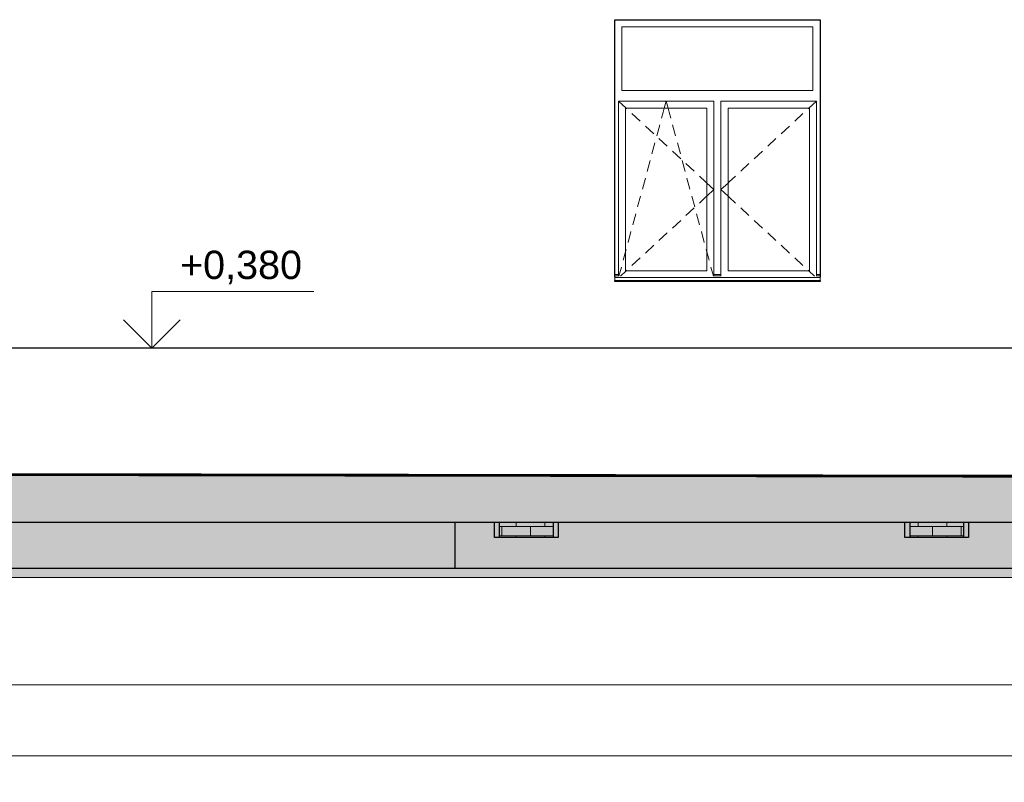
# Model space of a CAD drawing. Header units: millimetres. Extents: x -28034 to 133570, y -6180 to 17692.
# Tile 6 of 36: x 15167 to 22127, y -2688 to 2700. Entities that reach past the tile are written whole.
import ezdxf
from ezdxf.enums import TextEntityAlignment as Align

# ---------------------------------------------------------------- set-up
doc = ezdxf.new("R2010")
doc.units = ezdxf.units.MM
doc.header["$MEASUREMENT"] = 0
for name, color, linetype, lineweight in [('1 Молдинги_Ном._пера__41', 7, 'Continuous', 60), ('1_Цоколь_Ном._пера__21', 7, 'Continuous', 30), ('2D - Общий_Ном._пера__2', 8, 'Continuous', 15), ('2D - Общий_Ном._пера__74', 255, 'Continuous', 0), ('Конструктив - Стены Внутренние несущие_Ном._пера__102', 254, 'Continuous', 5), ('Конструктив - Стены Внутренние несущие_Ном._пера__21', 7, 'Continuous', 30), ('Конструктив - Стены Несущие_Ном._пера__21', 7, 'Continuous', 30), ('Окна Archicad_Ном._пера__1', 7, 'Continuous', 15), ('Окна Archicad_Ном._пера__21', 7, 'Continuous', 30), ('Размер - Общий_Ном._пера__1', 7, 'Continuous', 15), ('Размер - Отметка Уровня_Ном._пера__120', 7, 'Continuous', 5)]:
    doc.layers.add(name, color=color, linetype=linetype, lineweight=lineweight)
doc.layers.add('1 Молдинги_Ном._пера__48', color=7, linetype='Continuous', lineweight=60, true_color=0xa80f02)
for name, color, linetype in [('1_Цоколь', 7, 'Continuous'), ('Конструктив - Стены Внутренние несущие', 7, 'Continuous'), ('Конструктив - Стены Несущие', 7, 'Continuous'), ('Окна Archicad', 7, 'Continuous'), ('Размер - Общий', 7, 'Continuous'), ('Размер - Отметка Уровня', 7, 'Continuous')]:
    doc.layers.add(name, color=color, linetype=linetype)
doc.styles.add('СГЕНЕРИР_СТИЛЬ_1', font='arial.ttf')
doc.styles.add('СГЕНЕРИР_СТИЛЬ_2', font='arial.ttf')
doc.dimstyles.new('СГЕНЕРИР_СТИЛЬ__1', dxfattribs={"dimtxt": 200, "dimasz": 190, "dimexe": 0.18, "dimexo": 0.0625, "dimgap": 0, "dimtad": 1, "dimtih": 1, "dimtoh": 1, "dimdec": 0, "dimzin": 0, "dimdsep": 46, "dimtxsty": 'СГЕНЕРИР_СТИЛЬ_2', "dimblk": 'ARROWHEAD_6', "dimblk1": 'ARROWHEAD_6', "dimblk2": 'ARROWHEAD_6', "dimcen": 0.09, "dimclrd": 7, "dimclre": 7, "dimclrt": 7, "dimazin": 0, "dimtfac": 1, "dimtdec": 4, "dimtmove": 0, "dimatfit": 3, "dimfxl": 1, "dimtolj": 1, "dimtzin": 0, "dimarcsym": 0})

# ---------------------------------------------------------------- blocks, each defined once
blk = doc.blocks.new('Элемент Разреза_31_2')
at = {"layer": 'Конструктив - Стены Несущие_Ном._пера__21', "color": 7, "linetype": 'Continuous', "lineweight": 30}
for q in [(18244.3, -853.1), (18254.3, -1175.9)]:
    blk.add_line((18244.3, -1175.9), q, dxfattribs=at)
blk = doc.blocks.new('Элемент Разреза_32_2')
at = {"layer": 'Конструктив - Стены Несущие_Ном._пера__21', "color": 7, "linetype": 'Continuous', "lineweight": 30}
for p, q in [((18254.3, -1175.9), (25044.3, -1175.9)), ((25714.3, -1175.9), (25761.9, -1175.9))]:
    blk.add_line(p, q, dxfattribs=at)
blk = doc.blocks.new('*X64')
at = {"layer": 'Конструктив - Стены Внутренние несущие_Ном._пера__102', "color": 254, "linetype": 'Continuous', "lineweight": 5}
for p, q in [((18676, -879.7), (18559.3, -879.7)), ((18574.5, -947.3), (18574.5, -879.7)), ((18676, -879.7), (18676, -853.1)), ((18939.3, -879.7), (18676, -879.7)), ((18777.5, -947.3), (18777.5, -879.7)), ((18879, -879.7), (18879, -853.1)), ((18676, -947.3), (18559.3, -947.3)), ((18939.3, -947.3), (18676, -947.3)), ((18676, -958.9), (18676, -947.3)), ((18879, -958.9), (18879, -947.3))]:
    blk.add_line(p, q, dxfattribs=at)
blk = doc.blocks.new('*X65')
at = {"layer": 'Конструктив - Стены Внутренние несущие_Ном._пера__102', "color": 254, "linetype": 'Continuous', "lineweight": 5}
for p, q in [((18676, -879.7), (18559.3, -879.7)), ((18574.5, -947.3), (18574.5, -879.7)), ((18676, -879.7), (18676, -853.1)), ((18939.3, -879.7), (18676, -879.7)), ((18777.5, -947.3), (18777.5, -879.7)), ((18879, -879.7), (18879, -853.1)), ((18676, -947.3), (18559.3, -947.3)), ((18939.3, -947.3), (18676, -947.3)), ((18676, -958.9), (18676, -947.3)), ((18879, -958.9), (18879, -947.3))]:
    blk.add_line(p, q, dxfattribs=at)
blk = doc.blocks.new('Элемент Разреза_63_2')
at = {"layer": 'Конструктив - Стены Внутренние несущие_Ном._пера__21', "color": 7, "linetype": 'Continuous', "lineweight": 30}
for p, q in [((18524.3, -958.9), (18524.3, -853.1)), ((18559.3, -958.9), (18559.3, -853.1)), ((18939.3, -958.9), (18939.3, -853.1)), ((18974.3, -853.1), (18974.3, -958.9)), ((18559.3, -958.9), (18524.3, -958.9)), ((18939.3, -958.9), (18559.3, -958.9)), ((18974.3, -958.9), (18939.3, -958.9))]:
    blk.add_line(p, q, dxfattribs=at)
at = {"layer": 'Конструктив - Стены Внутренние несущие', "lineweight": 0}
for name in ['*X64', '*X65']:
    blk.add_blockref(name, (0, 0), dxfattribs=at)
blk = doc.blocks.new('Элемент Разреза_64_2')
at = {"layer": '1_Цоколь_Ном._пера__21', "color": 7, "linetype": 'Continuous', "lineweight": 30}
for p, q in [((13094.3, 380), (13094.3, -376.5)), ((22967.4, 380), (13094.3, 380)), ((13124.3, -376.5), (11924.3, -450)), ((13094.3, -376.5), (13124.3, -376.5)), ((11924.3, -450), (11924.3, -550)), ((11924.3, -550), (13124.3, -550)), ((13124.3, -550), (13124.3, -853.1)), ((22967.4, -853.1), (22967.4, -728)), ((22967.4, -853.1), (13124.3, -853.1))]:
    blk.add_line(p, q, dxfattribs=at)
blk = doc.blocks.new('Элемент Разреза_76_2')
at = {"layer": 'Окна Archicad_Ном._пера__1', "color": 7, "linetype": 'Continuous', "lineweight": 15}
for p, q in [((19424.3, 2650), (19424.3, 2200)), ((20774.3, 2650), (19424.3, 2650)), ((20774.3, 2200), (20774.3, 2650)), ((19424.3, 2200), (20774.3, 2200)), ((19399.3, 2075), (19399.3, 2125)), ((19399.3, 2125), (20074.3, 2125)), ((19399.3, 2125), (19453.3, 2075)), ((19723.3, 2075), (19736.8, 2125)), ((19750.3, 2075), (19736.8, 2125)), ((20074.3, 2125), (20074.3, 2075)), ((20124.3, 2075), (20124.3, 2125)), ((20124.3, 2125), (20799.3, 2125)), ((20799.3, 2125), (20745.3, 2075)), ((20799.3, 2125), (20799.3, 2075)), ((19399.3, 925), (19399.3, 2075)), ((19449.3, 2075), (19449.3, 925)), ((20024.3, 2075), (19449.3, 2075)), ((19453.3, 2075), (19458, 2070.6)), ((19494.7, 2036.7), (19553.4, 1982.3)), ((19704.3, 2004.6), (19715.9, 2047.8)), ((19715.9, 2047.8), (19723.3, 2075)), ((19757.6, 2047.8), (19750.3, 2075)), ((19769.3, 2004.6), (19757.6, 2047.8)), ((20024.3, 925), (20024.3, 2075)), ((20074.3, 2075), (20074.3, 925)), ((20124.3, 925), (20124.3, 2075)), ((20174.3, 2075), (20174.3, 925)), ((20749.3, 2075), (20174.3, 2075)), ((20703.9, 2036.7), (20645.2, 1982.3)), ((20745.3, 2075), (20740.6, 2070.6)), ((20749.3, 925), (20749.3, 2075)), ((20799.3, 2075), (20799.3, 925)), ((19670.4, 1879), (19691.2, 1956.3)), ((19803.2, 1879), (19782.3, 1956.3)), ((19590.1, 1948.4), (19648.8, 1894)), ((20608.5, 1948.4), (20549.8, 1894)), ((19636.5, 1753.5), (19657.3, 1830.8)), ((19685.5, 1860), (19744.2, 1805.7)), ((19837.1, 1753.5), (19816.2, 1830.8)), ((20513.1, 1860), (20454.4, 1805.7)), ((19780.8, 1771.7), (19839.5, 1717.4)), ((20417.7, 1771.7), (20359, 1717.4)), ((19602.6, 1628), (19623.5, 1705.3)), ((19871, 1628), (19850.1, 1705.3)), ((19876.2, 1683.4), (19934.9, 1629)), ((20322.3, 1683.4), (20263.6, 1629)), ((19568.7, 1502.5), (19589.6, 1579.8)), ((19904.9, 1502.5), (19884, 1579.8)), ((19971.6, 1595.1), (20015.6, 1554.4)), ((20015.6, 1554.4), (20024.3, 1546.3)), ((20024.3, 1546.3), (20074.3, 1500)), ((20174.3, 1546.3), (20124.3, 1500)), ((20183, 1554.4), (20174.3, 1546.3)), ((20227, 1595.1), (20183, 1554.4)), ((20024.3, 1453.7), (20074.3, 1500)), ((20174.3, 1453.7), (20124.3, 1500)), ((19534.8, 1377), (19555.7, 1454.3)), ((19938.7, 1377), (19917.9, 1454.3)), ((19971.6, 1404.9), (20015.6, 1445.6)), ((20015.6, 1445.6), (20024.3, 1453.7)), ((20183, 1445.6), (20174.3, 1453.7)), ((20227, 1404.9), (20183, 1445.6)), ((19500.9, 1251.5), (19521.8, 1328.8)), ((19876.2, 1316.6), (19934.9, 1371)), ((19972.6, 1251.5), (19951.8, 1328.8)), ((20322.3, 1316.6), (20263.6, 1371)), ((19780.8, 1228.3), (19839.5, 1282.6)), ((20417.7, 1228.3), (20359, 1282.6)), ((19467.1, 1126), (19487.9, 1203.2)), ((19685.5, 1140), (19744.2, 1194.3)), ((20006.5, 1126), (19985.7, 1203.2)), ((20513.1, 1140), (20454.4, 1194.3)), ((19433.2, 1000.5), (19449.3, 1060.2)), ((19449.3, 1060.2), (19454, 1077.7)), ((19590.1, 1051.6), (19648.8, 1106)), ((20024.3, 1060.2), (20019.5, 1077.7)), ((20040.4, 1000.5), (20024.3, 1060.2)), ((20608.5, 1051.6), (20549.8, 1106)), ((19494.7, 963.3), (19553.4, 1017.7)), ((20703.9, 963.3), (20645.2, 1017.7)), ((19399.3, 888.5), (19399.3, 925)), ((19402.9, 888.5), (19420.1, 952.2)), ((19413.9, 888.5), (19453.3, 925)), ((19449.3, 925), (20024.3, 925)), ((19453.3, 925), (19458, 929.4)), ((20070.6, 888.5), (20053.4, 952.2)), ((20074.3, 925), (20074.3, 888.5)), ((20124.3, 888.5), (20124.3, 925)), ((20174.3, 925), (20749.3, 925)), ((20745.3, 925), (20740.6, 929.4)), ((20784.7, 888.5), (20745.3, 925)), ((20799.3, 925), (20799.3, 888.5)), ((19399.3, 900), (19374.3, 900)), ((19399.3, 890), (19374.3, 890)), ((19374.3, 880), (19374.3, 878.1)), ((19374.3, 878.1), (19374.3, 858.1)), ((20824.3, 878.1), (19374.3, 878.1)), ((20824.3, 858.1), (19374.3, 858.1)), ((20124.3, 900), (20074.3, 900)), ((20124.3, 890), (20074.3, 890)), ((20824.3, 900), (20799.3, 900)), ((20824.3, 890), (20799.3, 890)), ((20824.3, 880), (20824.3, 878.1)), ((20824.3, 878.1), (20824.3, 858.1))]:
    blk.add_line(p, q, dxfattribs=at)
at = {"layer": 'Окна Archicad_Ном._пера__21', "color": 7, "linetype": 'Continuous', "lineweight": 30}
for p, q in [((19374.3, 880), (19374.3, 2700)), ((19374.3, 2700), (20824.3, 2700)), ((20824.3, 2700), (20824.3, 880)), ((19374.3, 850), (19374.3, 858.1)), ((20824.3, 850), (19374.3, 850)), ((20824.3, 858.1), (20824.3, 850))]:
    blk.add_line(p, q, dxfattribs=at)
blk = doc.blocks.new('Элемент Разреза_136_2')
at = {"layer": 'Конструктив - Стены Несущие_Ном._пера__21', "color": 7, "linetype": 'Continuous', "lineweight": 30}
blk.add_line((1753.9, -1175.9), (18244.3, -1175.9), dxfattribs=at)
blk = doc.blocks.new('*X147')
at = {"layer": 'Конструктив - Стены Внутренние несущие_Ном._пера__102', "color": 254, "linetype": 'Continuous', "lineweight": 5}
for p, q in [((21459.3, -879.7), (21518, -879.7)), ((21518, -879.7), (21518, -853.1)), ((21518, -879.7), (21839.3, -879.7)), ((21619.5, -947.3), (21619.5, -879.7)), ((21721, -879.7), (21721, -853.1)), ((21822.5, -947.3), (21822.5, -879.7)), ((21459.3, -947.3), (21518, -947.3)), ((21518, -947.3), (21839.3, -947.3)), ((21518, -958.9), (21518, -947.3)), ((21721, -958.9), (21721, -947.3))]:
    blk.add_line(p, q, dxfattribs=at)
blk = doc.blocks.new('*X148')
at = {"layer": 'Конструктив - Стены Внутренние несущие_Ном._пера__102', "color": 254, "linetype": 'Continuous', "lineweight": 5}
for p, q in [((21459.3, -879.7), (21518, -879.7)), ((21518, -879.7), (21518, -853.1)), ((21518, -879.7), (21839.3, -879.7)), ((21619.5, -947.3), (21619.5, -879.7)), ((21721, -879.7), (21721, -853.1)), ((21822.5, -947.3), (21822.5, -879.7)), ((21459.3, -947.3), (21518, -947.3)), ((21518, -947.3), (21839.3, -947.3)), ((21518, -958.9), (21518, -947.3)), ((21721, -958.9), (21721, -947.3))]:
    blk.add_line(p, q, dxfattribs=at)
blk = doc.blocks.new('Элемент Разреза_144_2')
at = {"layer": 'Конструктив - Стены Внутренние несущие_Ном._пера__21', "color": 7, "linetype": 'Continuous', "lineweight": 30}
for p, q in [((21424.3, -958.9), (21424.3, -853.1)), ((21459.3, -853.1), (21459.3, -958.9)), ((21839.3, -853.1), (21839.3, -958.9)), ((21874.3, -853.1), (21874.3, -958.9)), ((21459.3, -958.9), (21424.3, -958.9)), ((21839.3, -958.9), (21459.3, -958.9)), ((21874.3, -958.9), (21839.3, -958.9))]:
    blk.add_line(p, q, dxfattribs=at)
at = {"layer": 'Конструктив - Стены Внутренние несущие', "lineweight": 0}
for name in ['*X147', '*X148']:
    blk.add_blockref(name, (0, 0), dxfattribs=at)
blk = doc.blocks.new('*D210')
at = {"layer": 'Размер - Общий_Ном._пера__1', "color": 7, "linetype": 'Continuous', "lineweight": 15, "transparency": 16777216}
for p, q in [((13524.3, -2187.5), (13524.3, -1812.5)), ((36424.3, -2187.5), (36424.3, -1812.5)), ((13624.3, -1900), (13424.3, -2100)), ((36324.3, -2100), (36524.3, -1900)), ((-24575.7, -2000), (13524.3, -2000)), ((13524.3, -2000), (36424.3, -2000)), ((36424.3, -2000), (36574.3, -2000))]:
    blk.add_line(p, q, dxfattribs=at)
at = {"layer": 'Размер - Общий_Ном._пера__1', "color": 7, "lineweight": 15, "transparency": 16777216, "insert": (24554.8, -1960), "char_height": 200, "attachment_point": 7, "style": 'СГЕНЕРИР_СТИЛЬ_2'}
blk.add_mtext('\\A1;22\\~900', dxfattribs=at)
blk = doc.blocks.new('ARROWHEAD_6')
at = {"color": 0, "linetype": 'Continuous', "lineweight": 0}
for p, q in [((-0.5, -0.5), (0.5, 0.5)), ((0, 0), (-1, 0))]:
    blk.add_line(p, q, dxfattribs=at)
blk = doc.blocks.new('*D211')
at = {"layer": 'Размер - Общий_Ном._пера__1', "color": 7, "linetype": 'Continuous', "lineweight": 15, "transparency": 16777216}
for p, q in [((-24575.7, -2687.5), (-24575.7, -2312.5)), ((36424.3, -2687.5), (36424.3, -2312.5)), ((-24475.7, -2400), (-24675.7, -2600)), ((36324.3, -2600), (36524.3, -2400)), ((-24725.7, -2500), (-24575.7, -2500)), ((-24575.7, -2500), (36424.3, -2500)), ((36424.3, -2500), (36574.3, -2500))]:
    blk.add_line(p, q, dxfattribs=at)
at = {"layer": 'Размер - Общий_Ном._пера__1', "color": 7, "lineweight": 15, "transparency": 16777216, "insert": (5504.8, -2460), "char_height": 200, "attachment_point": 7, "style": 'СГЕНЕРИР_СТИЛЬ_2'}
blk.add_mtext('\\A1;61\\~000', dxfattribs=at)
blk = doc.blocks.new('Отметка высоты (ГОСТ)[21]_2', base_point=(16100.3, 380))
at = {"layer": 'Размер - Отметка Уровня_Ном._пера__120', "color": 7, "linetype": 'Continuous', "lineweight": 5}
for p, q in [((16100.3, 380), (16100.3, 780)), ((16100.3, 780), (17246.8, 780)), ((16100.3, 380), (15900.3, 580)), ((16100.3, 380), (16300.3, 580)), ((15327.1, 380), (16300.3, 380))]:
    blk.add_line(p, q, dxfattribs=at)
at = {"layer": 'Размер - Отметка Уровня_Ном._пера__120', "color": 7, "lineweight": 5, "insert": (16300.3, 809.7), "char_height": 200, "attachment_point": 7, "style": 'СГЕНЕРИР_СТИЛЬ_1'}
blk.add_mtext('\\A1;+0,380{\\H0.66x;\\S^  ;}', dxfattribs=at)
at = {"layer": 'Размер - Отметка Уровня_Ном._пера__120', "color": 7, "lineweight": 5, "style": 'СГЕНЕРИР_СТИЛЬ_1'}
blk.add_attdef('addText', text='', height=150, dxfattribs=at).set_placement((16360.3, 544.3), align=Align.BOTTOM_LEFT)

msp = doc.modelspace()

# ---------------------------------------------------------------- hatches: boundary and pattern name
at = {"layer": '2D - Общий_Ном._пера__2', "linetype": 'Continuous', "lineweight": 15}
h = msp.add_hatch(dxfattribs=at)
h.set_pattern_fill('ГРУНТ_02_0002', color=8, style=0, pattern_type=2)
h.set_pattern_definition([(45, (0, 0), (-275.7716, 275.7716), []), (45, (-91.9, 91.9), (-551.543, 551.543), []), (45, (-183.85, 183.85), (-551.543, 551.543), []), (135, (-275.77, 275.77), (91.92388, 91.92388), [390, -390])])
h.paths.add_polyline_path([(-25209.7, -384.7), (-25209.3, -585), (13094.3, -90), (13094.3, -510), (39302.7, -554.1), (39302.7, -1240.2), (-27820.1, -1240.2), (-27820.4, -389.8)])

# ---------------------------------------------------------------- linework, layer by layer
at = {"layer": '1 Молдинги_Ном._пера__41', "color": 7, "linetype": 'Continuous', "lineweight": 60}
msp.add_lwpolyline([(-27820.4, -389.8), (-25209.7, -384.7), (-25205.7, -585), (13094.3, -90), (13094.3, -510), (39302.7, -554.1)], dxfattribs=at)
at = {"layer": '1 Молдинги_Ном._пера__48', "color": 14, "linetype": 'Continuous', "lineweight": 60, "true_color": 0xa80f02}
msp.add_line((36855.3, -550), (13094.3, -510), dxfattribs=at)
at = {"layer": '2D - Общий_Ном._пера__74', "color": 255, "linetype": 'Continuous', "lineweight": 0, "flags": 128}
msp.add_lwpolyline([(-25209.7, -384.7), (-25209.3, -585), (13094.3, -90), (13094.3, -510), (39302.7, -554.1), (39302.7, -1240.2), (-27820.1, -1240.2), (-27820.4, -389.8)], close=True, dxfattribs=at)

# ---------------------------------------------------------------- block references
at = {"layer": '1_Цоколь', "lineweight": 0}
msp.add_blockref('Элемент Разреза_64_2', (0, 0), dxfattribs=at)
at = {"layer": 'Конструктив - Стены Внутренние несущие', "lineweight": 0}
for name in ['Элемент Разреза_63_2', 'Элемент Разреза_144_2']:
    msp.add_blockref(name, (0, 0), dxfattribs=at)
at = {"layer": 'Конструктив - Стены Несущие', "lineweight": 0}
for name in ['Элемент Разреза_31_2', 'Элемент Разреза_136_2', 'Элемент Разреза_32_2']:
    msp.add_blockref(name, (0, 0), dxfattribs=at)
at = {"layer": 'Окна Archicad', "lineweight": 0}
msp.add_blockref('Элемент Разреза_76_2', (0, 0), dxfattribs=at)
at = {"layer": 'Размер - Отметка Уровня', "color": 104, "linetype": 'Continuous', "lineweight": 15, "true_color": 0x029e21}
msp.add_blockref('Отметка высоты (ГОСТ)[21]_2', (16100.3, 380), dxfattribs=at)

# ---------------------------------------------------------------- dimensions: what is measured, and where the dimension line sits
at = {"layer": 'Размер - Общий', "color": 7, "linetype": 'Continuous', "lineweight": 15}
for base, p1, p2, picture, middle in [((36424.3, -2000), (13524.3, -2000), (36424.3, -2000), '*D210', (24974, -1860)), ((36424.3, -2500), (-24575.7, -2500), (36424.3, -2500), '*D211', (5924, -2360))]:
    dim = msp.add_linear_dim(base=base, p1=p1, p2=p2, dimstyle='СГЕНЕРИР_СТИЛЬ__1', dxfattribs=at)
    dim.commit()
    dim.dimension.update_dxf_attribs({"geometry": picture, "text_midpoint": middle, "dimtype": 160})

doc.saveas('drawing.dxf')
